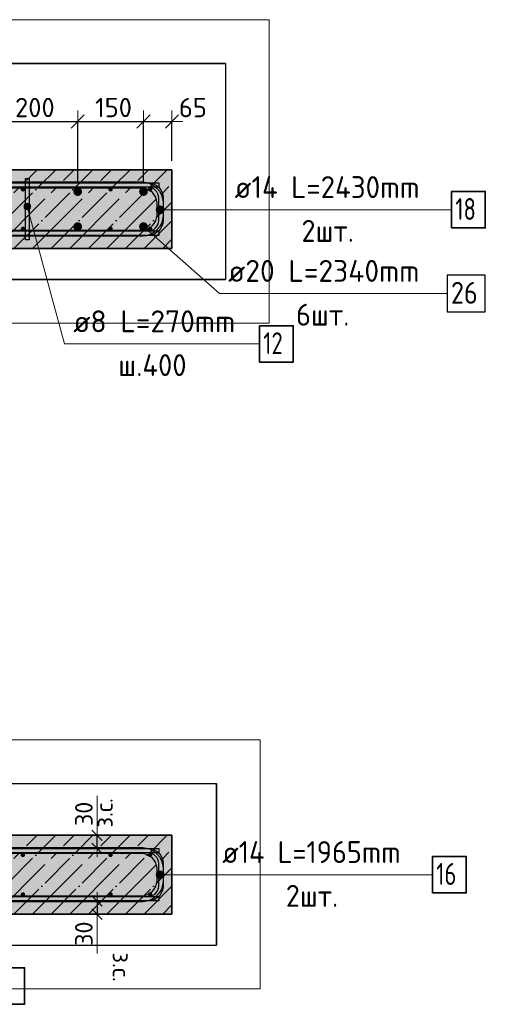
# Model space of a CAD drawing. Header units: millimetres. Extents: x -2995 to 60896, y -2809 to 57831.
# Tile 54 of 169: x 23440 to 24502, y 47292 to 49541. Entities that reach past the tile are written whole.
import ezdxf

# ---------------------------------------------------------------- set-up
doc = ezdxf.new("R2010")
doc.units = ezdxf.units.MM
doc.header["$PDMODE"] = 65
doc.linetypes.add('______11', pattern=[100, 80, -10, 0, -10])
doc.linetypes.add('______5', pattern=[220, 160, -20, 20, -20])
for name, color, linetype, lineweight in [('Standard', 7, 'Continuous', 25), ('Арм.стержн. Арматура края', 96, 'Continuous', 35), ('Арм.стержн. вертикальными 1', 22, 'Continuous', 35), ('Арм.стержн.горизонт. 1', 180, 'Continuous', 35), ('Арм.стержн.горизонт. 2', 202, 'Continuous', 35), ('Размерная линия_ общее', 7, 'Continuous', 13), ('Размерная линия_ общее_1', 7, 'Continuous', 13)]:
    doc.layers.add(name, color=color, linetype=linetype, lineweight=lineweight)
doc.layers.add('Арм.стержн. вертикальными 2', color=7, linetype='Continuous', lineweight=35, true_color=0x006e00)
doc.layers.add('Арм.стержн.Стяжки', color=7, linetype='Continuous', lineweight=35, true_color=0x501e0f)
doc.styles.add('ISOCPEUR', font='ISOCPEUR')
doc.dimstyles.new('DIMSTYLE_3', dxfattribs={"dimtxt": 44, "dimasz": 50, "dimexe": 0, "dimexo": 0, "dimgap": 22, "dimtad": 2, "dimdec": 0, "dimrnd": 5, "dimzin": 12, "dimdsep": 46, "dimtxsty": 'ISOCPEUR', "dimblk1": 'ALL_ML_STRICH', "dimblk2": 'ALL_ML_STRICH', "dimsah": 1, "dimcen": 0, "dimclrd": 7, "dimclre": 256, "dimclrt": 7, "dimadec": 0, "dimazin": 0, "dimtfac": 1, "dimtdec": 0, "dimtix": 1, "dimtmove": 2, "dimatfit": 3, "dimfxl": 0, "dimtvp": 1.2, "dimtzin": 0, "dimlwd": 0, "dimlwe": -3, "dimarcsym": 0})
doc.dimstyles.new('DIMSTYLE_5', dxfattribs={"dimtxt": 44, "dimasz": 50, "dimexe": 0, "dimexo": 0, "dimgap": 22, "dimtad": 2, "dimdec": 0, "dimrnd": 5, "dimzin": 12, "dimdsep": 46, "dimtxsty": 'ISOCPEUR', "dimblk1": 'ALL_ML_STRICH', "dimblk2": 'ALL_ML_STRICH', "dimsah": 1, "dimcen": 0, "dimclrd": 7, "dimclre": 256, "dimclrt": 7, "dimadec": 0, "dimazin": 0, "dimtfac": 1, "dimtdec": 0, "dimtix": 1, "dimtmove": 2, "dimatfit": 3, "dimfxl": 0, "dimtzin": 0, "dimlwd": 0, "dimlwe": -3, "dimarcsym": 0})
doc.dimstyles.new('DIMSTYLE_8', dxfattribs={"dimtxt": 40, "dimasz": 40, "dimexe": 0, "dimexo": 0.001, "dimgap": 20, "dimtad": 2, "dimdec": 0, "dimrnd": 5, "dimzin": 12, "dimdsep": 46, "dimtxsty": 'ISOCPEUR', "dimblk1": 'ALL_ML_STRICH', "dimblk2": 'ALL_ML_STRICH', "dimsah": 1, "dimcen": 0, "dimse1": 1, "dimse2": 1, "dimclrd": 7, "dimclre": 256, "dimclrt": 7, "dimadec": 0, "dimazin": 0, "dimtfac": 1, "dimtdec": 0, "dimtix": 1, "dimtmove": 2, "dimatfit": 3, "dimfxl": 0, "dimtvp": 1.2, "dimtzin": 0, "dimlwd": 0, "dimlwe": -3, "dimarcsym": 0})

# ---------------------------------------------------------------- blocks, each defined once
blk = doc.blocks.new('ALL_ML_STRICH')
at = {"color": 0, "linetype": 'ByBlock', "lineweight": -2}
for p, q in [((0, -0.5), (0, 0.5)), ((-1, 0), (0.5, 0)), ((-0.3, -0.3), (0.3, 0.3))]:
    blk.add_line(p, q, dxfattribs=at)
blk = doc.blocks.new('*D302')
at = {"layer": 'DEFPOINTS', "color": 7, "linetype": 'Continuous', "lineweight": 13, "transparency": 33554687}
for p in [(23607.8, 47678.3), (23607.8, 47648.3), (23616.5, 47648.3)]:
    blk.add_point(p, dxfattribs=at)
at = {"layer": 'Размерная линия_ общее_1', "color": 7, "linetype": 'Continuous', "lineweight": -2, "transparency": 33554687}
blk.add_line((23616.5, 47648.3), (23616.5, 47678.3), dxfattribs=at)
at = {"layer": 'Размерная линия_ общее_1', "color": 7, "linetype": 'Continuous', "lineweight": 13, "transparency": 33554687, "xscale": 40, "yscale": 40, "zscale": 40}
for p, rotation in [((23616.5, 47678.3), 90), ((23616.5, 47648.3), 270)]:
    blk.add_blockref('ALL_ML_STRICH', p, dxfattribs=dict(at, rotation=rotation))
at = {"layer": 'Размерная линия_ общее_1', "color": 7, "linetype": 'Continuous', "lineweight": 13, "transparency": 33554687, "insert": (23612.3, 47695.9), "char_height": 40, "width": 2, "attachment_point": 1, "rotation": 90, "line_spacing_factor": 0.60241, "style": 'ISOCPEUR'}
blk.add_mtext('з.с.', dxfattribs=at)
at = {"layer": 'Размерная линия_ общее_1', "color": 7, "linetype": 'Continuous', "lineweight": 13, "transparency": 33554687, "insert": (23586.5, 47727.1), "char_height": 40, "width": 80, "attachment_point": 5, "rotation": 90, "style": 'ISOCPEUR'}
blk.add_mtext('\\A1;{30}', dxfattribs=at)
blk = doc.blocks.new('*D303')
at = {"layer": 'DEFPOINTS', "color": 7, "linetype": 'Continuous', "lineweight": 13, "transparency": 33554687}
for p in [(23607.8, 47528.3), (23616.5, 47528.3), (23607.8, 47498.3)]:
    blk.add_point(p, dxfattribs=at)
at = {"layer": 'Размерная линия_ общее_1', "color": 7, "linetype": 'Continuous', "lineweight": -2, "transparency": 33554687}
blk.add_line((23616.5, 47528.3), (23616.5, 47498.3), dxfattribs=at)
at = {"layer": 'Размерная линия_ общее_1', "color": 7, "linetype": 'Continuous', "lineweight": 13, "transparency": 33554687, "xscale": 40, "yscale": 40, "zscale": 40}
for p, rotation in [((23616.5, 47528.3), 90), ((23616.5, 47498.3), 270)]:
    blk.add_blockref('ALL_ML_STRICH', p, dxfattribs=dict(at, rotation=rotation))
at = {"layer": 'Размерная линия_ общее_1', "color": 7, "linetype": 'Continuous', "lineweight": 13, "transparency": 33554687, "insert": (23586.5, 47453.5), "char_height": 40, "width": 80, "attachment_point": 5, "rotation": 90, "style": 'ISOCPEUR'}
blk.add_mtext('\\A1;{30}', dxfattribs=at)
at = {"layer": 'Размерная линия_ общее_1', "color": 7, "linetype": 'Continuous', "lineweight": 13, "transparency": 33554687, "insert": (23692.3, 47410.7), "char_height": 40, "width": 2, "attachment_point": 1, "rotation": 270, "line_spacing_factor": 0.60241, "style": 'ISOCPEUR'}
blk.add_mtext('з.с.', dxfattribs=at)
blk = doc.blocks.new('*D474')
at = {"layer": 'DEFPOINTS', "color": 7, "linetype": 'Continuous', "lineweight": 13, "transparency": 33554687}
for p in [(23372.5, 49308.2), (23372.5, 49148.3), (23572.5, 49148.3)]:
    blk.add_point(p, dxfattribs=at)
at = {"layer": 'Размерная линия_ общее', "color": 253, "linetype": 'Continuous', "lineweight": -2, "true_color": 0xa0a0a0, "transparency": 33554687}
for p, q in [((23372.5, 49168.3), (23372.5, 49308.2)), ((23572.5, 49168.3), (23572.5, 49308.2))]:
    blk.add_line(p, q, dxfattribs=at)
at = {"layer": 'Размерная линия_ общее', "color": 7, "linetype": 'Continuous', "lineweight": -2, "transparency": 33554687}
blk.add_line((23372.5, 49308.2), (23572.5, 49308.2), dxfattribs=at)
at = {"layer": 'Размерная линия_ общее', "color": 7, "linetype": 'Continuous', "lineweight": 13, "transparency": 33554687, "xscale": 50, "yscale": 50, "zscale": 50, "rotation": 180}
blk.add_blockref('ALL_ML_STRICH', (23372.5, 49308.2), dxfattribs=at)
at = {"layer": 'Размерная линия_ общее', "color": 7, "linetype": 'Continuous', "lineweight": 13, "transparency": 33554687, "xscale": 50, "yscale": 50, "zscale": 50}
blk.add_blockref('ALL_ML_STRICH', (23572.5, 49308.2), dxfattribs=at)
at = {"layer": 'Размерная линия_ общее', "color": 7, "linetype": 'Continuous', "lineweight": 13, "transparency": 33554687, "insert": (23474.7, 49340.2), "char_height": 44, "width": 132, "attachment_point": 5, "style": 'ISOCPEUR'}
blk.add_mtext('\\A1;{200}', dxfattribs=at)
blk = doc.blocks.new('*D475')
at = {"layer": 'DEFPOINTS', "color": 7, "linetype": 'Continuous', "lineweight": 13, "transparency": 33554687}
for p in [(23572.5, 49308.2), (23572.5, 49148.3), (23722.5, 49148.3)]:
    blk.add_point(p, dxfattribs=at)
at = {"layer": 'Размерная линия_ общее', "color": 253, "linetype": 'Continuous', "lineweight": -2, "true_color": 0xa0a0a0, "transparency": 33554687}
for p, q in [((23572.5, 49168.3), (23572.5, 49308.2)), ((23722.5, 49168.3), (23722.5, 49308.2))]:
    blk.add_line(p, q, dxfattribs=at)
at = {"layer": 'Размерная линия_ общее', "color": 7, "linetype": 'Continuous', "lineweight": -2, "transparency": 33554687}
blk.add_line((23572.5, 49308.2), (23722.5, 49308.2), dxfattribs=at)
at = {"layer": 'Размерная линия_ общее', "color": 7, "linetype": 'Continuous', "lineweight": 13, "transparency": 33554687, "xscale": 50, "yscale": 50, "zscale": 50, "rotation": 180}
blk.add_blockref('ALL_ML_STRICH', (23572.5, 49308.2), dxfattribs=at)
at = {"layer": 'Размерная линия_ общее', "color": 7, "linetype": 'Continuous', "lineweight": 13, "transparency": 33554687, "xscale": 50, "yscale": 50, "zscale": 50}
blk.add_blockref('ALL_ML_STRICH', (23722.5, 49308.2), dxfattribs=at)
at = {"layer": 'Размерная линия_ общее', "color": 7, "linetype": 'Continuous', "lineweight": 13, "transparency": 33554687, "insert": (23654.1, 49340.2), "char_height": 44, "width": 132, "attachment_point": 5, "style": 'ISOCPEUR'}
blk.add_mtext('\\A1;{150}', dxfattribs=at)
blk = doc.blocks.new('*D476')
at = {"layer": 'DEFPOINTS', "color": 7, "linetype": 'Continuous', "lineweight": 13, "transparency": 33554687}
for p in [(23722.5, 49308.2), (23787.5, 49198.3), (23722.5, 49148.3)]:
    blk.add_point(p, dxfattribs=at)
at = {"layer": 'Размерная линия_ общее', "color": 253, "linetype": 'Continuous', "lineweight": -2, "true_color": 0xa0a0a0, "transparency": 33554687}
for p, q in [((23722.5, 49168.3), (23722.5, 49308.2)), ((23787.5, 49218.3), (23787.5, 49308.2))]:
    blk.add_line(p, q, dxfattribs=at)
at = {"layer": 'Размерная линия_ общее', "color": 7, "linetype": 'Continuous', "lineweight": -2, "transparency": 33554687}
blk.add_line((23722.5, 49308.2), (23787.5, 49308.2), dxfattribs=at)
at = {"layer": 'Размерная линия_ общее', "color": 7, "linetype": 'Continuous', "lineweight": 13, "transparency": 33554687, "xscale": 50, "yscale": 50, "zscale": 50, "rotation": 180}
blk.add_blockref('ALL_ML_STRICH', (23722.5, 49308.2), dxfattribs=at)
at = {"layer": 'Размерная линия_ общее', "color": 7, "linetype": 'Continuous', "lineweight": 13, "transparency": 33554687, "xscale": 50, "yscale": 50, "zscale": 50}
blk.add_blockref('ALL_ML_STRICH', (23787.5, 49308.2), dxfattribs=at)
at = {"layer": 'Размерная линия_ общее', "color": 7, "linetype": 'Continuous', "lineweight": 13, "transparency": 33554687, "insert": (23835.2, 49340), "char_height": 44, "width": 88, "attachment_point": 5, "style": 'ISOCPEUR'}
blk.add_mtext('\\A1;{65}', dxfattribs=at)

msp = doc.modelspace()

# ---------------------------------------------------------------- hatches: boundary and pattern name
at = {"layer": 'Арм.стержн. вертикальными 1', "linetype": 'Continuous', "lineweight": 50, "transparency": 33554687}
for points in [[(23452.5, 49153.3), (23452.1, 49155.2), (23451, 49156.8), (23449.4, 49157.9), (23447.5, 49158.3), (23445.5, 49157.9), (23443.9, 49156.8), (23442.8, 49155.2), (23442.5, 49153.3), (23442.8, 49151.4), (23443.9, 49149.7), (23445.5, 49148.7), (23447.5, 49148.3), (23449.4, 49148.7), (23451, 49149.7), (23452.1, 49151.4)], [(23652.5, 49153.3), (23652.1, 49155.2), (23651, 49156.8), (23649.4, 49157.9), (23647.5, 49158.3), (23645.5, 49157.9), (23643.9, 49156.8), (23642.8, 49155.2), (23642.5, 49153.3), (23642.8, 49151.4), (23643.9, 49149.7), (23645.5, 49148.7), (23647.5, 49148.3), (23649.4, 49148.7), (23651, 49149.7), (23652.1, 49151.4)], [(23742.5, 49153.3), (23742.1, 49155.2), (23741, 49156.8), (23739.4, 49157.9), (23737.5, 49158.3), (23735.5, 49157.9), (23733.9, 49156.8), (23732.8, 49155.2), (23732.5, 49153.3), (23732.8, 49151.4), (23733.9, 49149.7), (23735.5, 49148.7), (23737.5, 49148.3), (23739.4, 49148.7), (23741, 49149.7), (23742.1, 49151.4)], [(23452.5, 49063.3), (23452.1, 49065.2), (23451, 49066.8), (23449.4, 49067.9), (23447.5, 49068.3), (23445.5, 49067.9), (23443.9, 49066.8), (23442.8, 49065.2), (23442.5, 49063.3), (23442.8, 49061.4), (23443.9, 49059.7), (23445.5, 49058.7), (23447.5, 49058.3), (23449.4, 49058.7), (23451, 49059.7), (23452.1, 49061.4)], [(23652.5, 49063.3), (23652.1, 49065.2), (23651, 49066.8), (23649.4, 49067.9), (23647.5, 49068.3), (23645.5, 49067.9), (23643.9, 49066.8), (23642.8, 49065.2), (23642.5, 49063.3), (23642.8, 49061.4), (23643.9, 49059.7), (23645.5, 49058.7), (23647.5, 49058.3), (23649.4, 49058.7), (23651, 49059.7), (23652.1, 49061.4)], [(23742.5, 49063.3), (23742.1, 49065.2), (23741, 49066.8), (23739.4, 49067.9), (23737.5, 49068.3), (23735.5, 49067.9), (23733.9, 49066.8), (23732.8, 49065.2), (23732.5, 49063.3), (23732.8, 49061.4), (23733.9, 49059.7), (23735.5, 49058.7), (23737.5, 49058.3), (23739.4, 49058.7), (23741, 49059.7), (23742.1, 49061.4)], [(23452.5, 47633.3), (23452.1, 47635.2), (23451, 47636.8), (23449.4, 47637.9), (23447.5, 47638.3), (23445.5, 47637.9), (23443.9, 47636.8), (23442.8, 47635.2), (23442.5, 47633.3), (23442.8, 47631.4), (23443.9, 47629.7), (23445.5, 47628.7), (23447.5, 47628.3), (23449.4, 47628.7), (23451, 47629.7), (23452.1, 47631.4)], [(23652.5, 47633.3), (23652.1, 47635.2), (23651, 47636.8), (23649.4, 47637.9), (23647.5, 47638.3), (23645.5, 47637.9), (23643.9, 47636.8), (23642.8, 47635.2), (23642.5, 47633.3), (23642.8, 47631.4), (23643.9, 47629.7), (23645.5, 47628.7), (23647.5, 47628.3), (23649.4, 47628.7), (23651, 47629.7), (23652.1, 47631.4)], [(23742.5, 47633.3), (23742.1, 47635.2), (23741, 47636.8), (23739.4, 47637.9), (23737.5, 47638.3), (23735.5, 47637.9), (23733.9, 47636.8), (23732.8, 47635.2), (23732.5, 47633.3), (23732.8, 47631.4), (23733.9, 47629.7), (23735.5, 47628.7), (23737.5, 47628.3), (23739.4, 47628.7), (23741, 47629.7), (23742.1, 47631.4)], [(23452.5, 47543.3), (23452.1, 47545.2), (23451, 47546.8), (23449.4, 47547.9), (23447.5, 47548.3), (23445.5, 47547.9), (23443.9, 47546.8), (23442.8, 47545.2), (23442.5, 47543.3), (23442.8, 47541.4), (23443.9, 47539.7), (23445.5, 47538.7), (23447.5, 47538.3), (23449.4, 47538.7), (23451, 47539.7), (23452.1, 47541.4)], [(23652.5, 47543.3), (23652.1, 47545.2), (23651, 47546.8), (23649.4, 47547.9), (23647.5, 47548.3), (23645.5, 47547.9), (23643.9, 47546.8), (23642.8, 47545.2), (23642.5, 47543.3), (23642.8, 47541.4), (23643.9, 47539.7), (23645.5, 47538.7), (23647.5, 47538.3), (23649.4, 47538.7), (23651, 47539.7), (23652.1, 47541.4)], [(23742.5, 47543.3), (23742.1, 47545.2), (23741, 47546.8), (23739.4, 47547.9), (23737.5, 47548.3), (23735.5, 47547.9), (23733.9, 47546.8), (23732.8, 47545.2), (23732.5, 47543.3), (23732.8, 47541.4), (23733.9, 47539.7), (23735.5, 47538.7), (23737.5, 47538.3), (23739.4, 47538.7), (23741, 47539.7), (23742.1, 47541.4)]]:
    msp.add_hatch(color=4, dxfattribs=at).paths.add_polyline_path(points)
at = {"layer": 'Арм.стержн. вертикальными 2', "linetype": 'Continuous', "lineweight": 50, "transparency": 33554687}
for points in [[(23582.5, 49148.3), (23581.7, 49152.1), (23579.5, 49155.4), (23576.3, 49157.5), (23572.5, 49158.3), (23568.6, 49157.5), (23565.4, 49155.4), (23563.2, 49152.1), (23562.5, 49148.3), (23563.2, 49144.5), (23565.4, 49141.2), (23568.6, 49139), (23572.5, 49138.3), (23576.3, 49139), (23579.5, 49141.2), (23581.7, 49144.5)], [(23732.5, 49148.3), (23731.7, 49152.1), (23729.5, 49155.4), (23726.3, 49157.5), (23722.5, 49158.3), (23718.6, 49157.5), (23715.4, 49155.4), (23713.2, 49152.1), (23712.5, 49148.3), (23713.2, 49144.5), (23715.4, 49141.2), (23718.6, 49139), (23722.5, 49138.3), (23726.3, 49139), (23729.5, 49141.2), (23731.7, 49144.5)], [(23582.5, 49068.3), (23581.7, 49072.1), (23579.5, 49075.4), (23576.3, 49077.5), (23572.5, 49078.3), (23568.6, 49077.5), (23565.4, 49075.4), (23563.2, 49072.1), (23562.5, 49068.3), (23563.2, 49064.5), (23565.4, 49061.2), (23568.6, 49059), (23572.5, 49058.3), (23576.3, 49059), (23579.5, 49061.2), (23581.7, 49064.5)], [(23732.5, 49068.3), (23731.7, 49072.1), (23729.5, 49075.4), (23726.3, 49077.5), (23722.5, 49078.3), (23718.6, 49077.5), (23715.4, 49075.4), (23713.2, 49072.1), (23712.5, 49068.3), (23713.2, 49064.5), (23715.4, 49061.2), (23718.6, 49059), (23722.5, 49058.3), (23726.3, 49059), (23729.5, 49061.2), (23731.7, 49064.5)]]:
    msp.add_hatch(color=7, dxfattribs=at).paths.add_polyline_path(points)
at = {"layer": 'Арм.стержн.горизонт. 2', "linetype": 'Continuous', "lineweight": 13, "transparency": 33554687}
for points in [[(23752.7, 49102.3), (23752.7, 49111.3), (23751.5, 49106.8)], [(23752.7, 49102.3), (23752.7, 49111.3), (23751.5, 49106.8)], [(23756, 49099.1), (23756, 49114.6), (23752.7, 49111.3)], [(23756, 49099.1), (23756, 49114.6), (23752.7, 49111.3)], [(23756, 49099.1), (23752.7, 49111.3), (23752.7, 49102.3)], [(23756, 49099.1), (23752.7, 49111.3), (23752.7, 49102.3)], [(23760.5, 49097.8), (23760.5, 49115.8), (23756, 49114.6)], [(23760.5, 49097.8), (23760.5, 49115.8), (23756, 49114.6)], [(23760.5, 49097.8), (23756, 49114.6), (23756, 49099.1)], [(23760.5, 49097.8), (23756, 49114.6), (23756, 49099.1)], [(23765, 49099.1), (23765, 49114.6), (23760.5, 49115.8)], [(23765, 49099.1), (23760.5, 49115.8), (23760.5, 49097.8)], [(23765, 49099.1), (23765, 49114.6), (23760.5, 49115.8)], [(23765, 49099.1), (23760.5, 49115.8), (23760.5, 49097.8)], [(23768.2, 49102.3), (23768.2, 49111.3), (23765, 49114.6)], [(23768.2, 49102.3), (23765, 49114.6), (23765, 49099.1)], [(23768.2, 49102.3), (23768.2, 49111.3), (23765, 49114.6)], [(23768.2, 49102.3), (23765, 49114.6), (23765, 49099.1)], [(23768.2, 49111.3), (23768.2, 49102.3), (23769.5, 49106.8)], [(23768.2, 49111.3), (23768.2, 49102.3), (23769.5, 49106.8)], [(23752.7, 47583.8), (23752.7, 47592.8), (23751.5, 47588.3)], [(23752.7, 47583.8), (23752.7, 47592.8), (23751.5, 47588.3)], [(23756, 47580.5), (23756, 47596), (23752.7, 47592.8)], [(23756, 47580.5), (23756, 47596), (23752.7, 47592.8)], [(23756, 47580.5), (23752.7, 47592.8), (23752.7, 47583.8)], [(23756, 47580.5), (23752.7, 47592.8), (23752.7, 47583.8)], [(23760.5, 47579.3), (23760.5, 47597.3), (23756, 47596)], [(23760.5, 47579.3), (23760.5, 47597.3), (23756, 47596)], [(23760.5, 47579.3), (23756, 47596), (23756, 47580.5)], [(23760.5, 47579.3), (23756, 47596), (23756, 47580.5)], [(23765, 47580.5), (23765, 47596), (23760.5, 47597.3)], [(23765, 47580.5), (23760.5, 47597.3), (23760.5, 47579.3)], [(23765, 47580.5), (23765, 47596), (23760.5, 47597.3)], [(23765, 47580.5), (23760.5, 47597.3), (23760.5, 47579.3)], [(23768.2, 47583.8), (23768.2, 47592.8), (23765, 47596)], [(23768.2, 47583.8), (23765, 47596), (23765, 47580.5)], [(23768.2, 47583.8), (23768.2, 47592.8), (23765, 47596)], [(23768.2, 47583.8), (23765, 47596), (23765, 47580.5)], [(23768.2, 47592.8), (23768.2, 47583.8), (23769.5, 47588.3)], [(23768.2, 47592.8), (23768.2, 47583.8), (23769.5, 47588.3)]]:
    msp.add_hatch(color=7, dxfattribs=at).paths.add_polyline_path(points)
at = {"layer": 'Арм.стержн.Стяжки', "linetype": 'Continuous', "lineweight": 13, "transparency": 33554687}
for points in [[(23450.2, 49112.1), (23464.7, 49116), (23462.7, 49119.3)], [(23450.2, 49112.1), (23462.7, 49119.3), (23450.3, 49116)], [(23452.2, 49108.7), (23464.7, 49116), (23450.2, 49112.1)], [(23450.3, 49116), (23462.7, 49119.3), (23459.4, 49121.2)], [(23450.3, 49116), (23459.4, 49121.2), (23452.2, 49119.3)], [(23452.2, 49119.3), (23459.4, 49121.2), (23455.5, 49121.3)], [(23452.2, 49108.7), (23464.7, 49112.1), (23464.7, 49116)], [(23455.5, 49106.8), (23464.7, 49112.1), (23452.2, 49108.7)], [(23455.5, 49106.8), (23462.8, 49108.8), (23464.7, 49112.1)], [(23462.8, 49108.8), (23455.5, 49106.8), (23459.4, 49106.8)]]:
    msp.add_hatch(color=7, dxfattribs=at).paths.add_polyline_path(points)
at = {"layer": 'Размерная линия_ общее', "linetype": 'Continuous', "lineweight": -3, "true_color": 0xc7c7c7, "transparency": 33554687}
for points in [[(23787.5, 49018.3), (23787.5, 49198.3), (22589.4, 49198.3), (22589.4, 49018.3)], [(23787.5, 47498.3), (23787.5, 47678.3), (22578.8, 47678.3), (22578.8, 47498.3)]]:
    msp.add_hatch(color=9, dxfattribs=at).paths.add_polyline_path(points)

# ---------------------------------------------------------------- linework, layer by layer
at = {"color": 52, "linetype": 'Continuous', "lineweight": -3, "transparency": 33554687}
for p, q in [((22589.4, 49440.8), (23909.4, 49440.8)), ((23909.4, 49440.8), (22589.4, 49440.8)), ((23909.4, 49440.8), (23909.4, 48947.5)), ((23909.4, 49440.8), (23909.4, 48947.5)), ((22589.4, 48947.5), (23909.4, 48947.5)), ((23909.4, 48947.5), (22589.4, 48947.5)), ((22578.8, 47796.6), (23888.8, 47796.6)), ((22578.8, 47796.6), (23888.8, 47796.6)), ((23888.8, 47796.6), (23888.8, 47427.5)), ((23888.8, 47427.5), (23888.8, 47796.6)), ((22578.8, 47427.5), (23888.8, 47427.5)), ((22578.8, 47427.5), (23888.8, 47427.5))]:
    msp.add_line(p, q, dxfattribs=at)
at = {"layer": 'Standard', "color": 7, "linetype": 'Continuous', "lineweight": 13, "transparency": 33554687}
for p, q in [((23616.5, 47678.3), (23616.5, 47768.3)), ((23616.5, 47498.3), (23616.5, 47408.3))]:
    msp.add_line(p, q, dxfattribs=at)
for points in [[(22489.4, 48847.5), (24009.4, 48847.5), (24009.4, 49540.8), (22489.4, 49540.8), (22489.4, 48847.5)], [(22478.8, 47327.5), (23988.8, 47327.5), (23988.8, 47896.6), (22478.8, 47896.6), (22478.8, 47327.5)]]:
    msp.add_lwpolyline(points, dxfattribs=at)
at = {"layer": 'Арм.стержн. Арматура края', "color": 4, "linetype": 'Continuous', "lineweight": 25, "transparency": 33554687}
for points in [[(23267.5, 49168.3), (23734.1, 49168.3), (23740.2, 49167.4), (23746.6, 49165.3), (23752.4, 49162.1), (23757.2, 49158), (23761.2, 49153.2), (23764.5, 49147.4), (23766.6, 49141), (23767.5, 49134.9), (23767.5, 49081.6), (23766.6, 49075.5), (23764.5, 49069.2), (23761.2, 49063.3), (23757.2, 49058.5), (23752.4, 49054.5), (23746.6, 49051.2), (23740.2, 49049.1), (23734.1, 49048.3), (23267.5, 49048.3)], [(23267.5, 49058.3), (23733.4, 49058.3), (23737.9, 49058.9), (23742.5, 49060.4), (23746.7, 49062.8), (23750.1, 49065.6), (23753, 49069), (23755.3, 49073.2), (23756.8, 49077.8), (23757.5, 49082.3), (23757.5, 49134.2), (23756.8, 49138.8), (23755.3, 49143.3), (23753, 49147.5), (23750.1, 49150.9), (23746.7, 49153.8), (23742.5, 49156.1), (23737.9, 49157.7), (23733.4, 49158.3), (23267.5, 49158.3)], [(23267.5, 47648.3), (23734.1, 47648.3), (23740.2, 47647.4), (23746.6, 47645.3), (23752.4, 47642.1), (23757.2, 47638), (23761.2, 47633.2), (23764.5, 47627.4), (23766.6, 47621), (23767.5, 47614.9), (23767.5, 47561.6), (23766.6, 47555.5), (23764.5, 47549.2), (23761.2, 47543.3), (23757.2, 47538.5), (23752.4, 47534.5), (23746.6, 47531.2), (23740.2, 47529.1), (23734.1, 47528.3), (23267.5, 47528.3)], [(23267.5, 47538.3), (23733.4, 47538.3), (23737.9, 47538.9), (23742.5, 47540.4), (23746.7, 47542.8), (23750.1, 47545.6), (23753, 47549), (23755.3, 47553.2), (23756.8, 47557.8), (23757.5, 47562.3), (23757.5, 47614.2), (23756.8, 47618.8), (23755.3, 47623.3), (23753, 47627.5), (23750.1, 47630.9), (23746.7, 47633.8), (23742.5, 47636.1), (23737.9, 47637.7), (23733.4, 47638.3), (23267.5, 47638.3)]]:
    msp.add_lwpolyline(points, dxfattribs=at)
at = {"layer": 'Арм.стержн. вертикальными 1', "color": 7, "linetype": 'Continuous', "lineweight": 35, "transparency": 33554687}
msp.add_lwpolyline([(23399.4, 47292.3), (23451.1, 47292.3), (23451.1, 47375.6), (23399.4, 47375.6), (23399.4, 47292.3)], dxfattribs=at)
at = {"layer": 'Арм.стержн. вертикальными 2', "color": 7, "linetype": 'Continuous', "lineweight": 13, "transparency": 33554687}
for q in [(23722.5, 49068.3), (24415.7, 48915.4)]:
    msp.add_line((23895.7, 48915.4), q, dxfattribs=at)
at = {"layer": 'Арм.стержн. вертикальными 2', "color": 7, "linetype": 'Continuous', "lineweight": 25, "transparency": 33554687}
msp.add_lwpolyline([(24415.7, 48873.8), (24502.3, 48873.8), (24502.3, 48957.1), (24415.7, 48957.1), (24415.7, 48873.8)], dxfattribs=at)
at = {"layer": 'Арм.стержн.горизонт. 1', "color": 52, "linetype": 'Continuous', "lineweight": 25, "transparency": 33554687}
for p, q in [((23787.5, 49198.3), (23787.5, 49198.3)), ((23787.5, 49018.3), (23787.5, 49018.3)), ((23787.5, 47678.3), (23787.5, 47678.3)), ((23787.5, 47498.3), (23787.5, 47498.3))]:
    msp.add_line(p, q, dxfattribs=at)
at = {"layer": 'Арм.стержн.горизонт. 1', "color": 4, "linetype": 'Continuous', "lineweight": 25, "transparency": 33554687}
for points in [[(22584.4, 49168.3), (23757.5, 49168.3), (23757.5, 49158.3), (22584.4, 49158.3), (22584.4, 49168.3)], [(22584.4, 49058.3), (23757.5, 49058.3), (23757.5, 49048.3), (22584.4, 49048.3), (22584.4, 49058.3)], [(22573.8, 47648.3), (23757.5, 47648.3), (23757.5, 47638.3), (22573.8, 47638.3), (22573.8, 47648.3)], [(22573.8, 47538.3), (23757.5, 47538.3), (23757.5, 47528.3), (22573.8, 47528.3), (22573.8, 47538.3)]]:
    msp.add_lwpolyline(points, dxfattribs=at)
at = {"layer": 'Арм.стержн.горизонт. 2', "color": 7, "linetype": 'Continuous', "lineweight": 13, "transparency": 33554687}
for p, q in [((23760.5, 49115.8), (23760.5, 49115.8)), ((23760.5, 49115.8), (23760.5, 49115.8)), ((23751.5, 49106.8), (23751.5, 49106.8)), ((23751.5, 49106.8), (23751.5, 49106.8)), ((23910.5, 49106.8), (23760.5, 49106.8)), ((23910.5, 49106.8), (23760.5, 49106.8)), ((23760.5, 49097.8), (23760.5, 49097.8)), ((23760.5, 49097.8), (23760.5, 49097.8)), ((23769.5, 49106.8), (23769.5, 49106.8)), ((23769.5, 49106.8), (23769.5, 49106.8)), ((23910.5, 49106.8), (24425.5, 49106.8)), ((23751.5, 47588.3), (23751.5, 47588.3)), ((23751.5, 47588.3), (23751.5, 47588.3)), ((23760.5, 47597.3), (23760.5, 47597.3)), ((23760.5, 47597.3), (23760.5, 47597.3)), ((23882.2, 47588.3), (23760.5, 47588.3)), ((23882.2, 47588.3), (23760.5, 47588.3)), ((23769.5, 47588.3), (23769.5, 47588.3)), ((23769.5, 47588.3), (23769.5, 47588.3)), ((23882.2, 47588.3), (24382.2, 47588.3)), ((23760.5, 47579.3), (23760.5, 47579.3)), ((23760.5, 47579.3), (23760.5, 47579.3))]:
    msp.add_line(p, q, dxfattribs=at)
at = {"layer": 'Арм.стержн.горизонт. 2', "color": 7, "linetype": 'Continuous', "lineweight": 25, "transparency": 33554687}
for points in [[(22587.5, 49170.3), (23720.8, 49170.3), (23729.3, 49169.1), (23738.2, 49166.2), (23746.4, 49161.6), (23753.1, 49155.9), (23758.8, 49149.2), (23763.3, 49141), (23766.3, 49132.1), (23767.5, 49123.6), (23767.5, 49093), (23766.3, 49084.4), (23763.3, 49075.5), (23758.8, 49067.4), (23753.1, 49060.6), (23746.4, 49055), (23738.2, 49050.4), (23729.3, 49047.5), (23720.8, 49046.3), (22587.5, 49046.3)], [(22587.5, 49170.3), (23720.8, 49170.3), (23729.3, 49169.1), (23738.2, 49166.2), (23746.4, 49161.6), (23753.1, 49155.9), (23758.8, 49149.2), (23763.3, 49141), (23766.3, 49132.1), (23767.5, 49123.6), (23767.5, 49093), (23766.3, 49084.4), (23763.3, 49075.5), (23758.8, 49067.4), (23753.1, 49060.6), (23746.4, 49055), (23738.2, 49050.4), (23729.3, 49047.5), (23720.8, 49046.3), (22587.5, 49046.3)], [(22587.5, 49060.3), (23719.8, 49060.3), (23726.1, 49061.2), (23732.5, 49063.3), (23738.4, 49066.6), (23743.2, 49070.6), (23747.2, 49075.3), (23750.5, 49081.2), (23752.6, 49087.6), (23753.5, 49093.9), (23753.5, 49122.6), (23752.6, 49129), (23750.5, 49135.4), (23747.2, 49141.2), (23743.2, 49146), (23738.4, 49150), (23732.5, 49153.3), (23726.1, 49155.4), (23719.8, 49156.3), (22587.5, 49156.3)], [(22587.5, 49060.3), (23719.8, 49060.3), (23726.1, 49061.2), (23732.5, 49063.3), (23738.4, 49066.6), (23743.2, 49070.6), (23747.2, 49075.3), (23750.5, 49081.2), (23752.6, 49087.6), (23753.5, 49093.9), (23753.5, 49122.6), (23752.6, 49129), (23750.5, 49135.4), (23747.2, 49141.2), (23743.2, 49146), (23738.4, 49150), (23732.5, 49153.3), (23726.1, 49155.4), (23719.8, 49156.3), (22587.5, 49156.3)], [(23051.5, 47650.3), (23720.8, 47650.3), (23729.3, 47649.1), (23738.2, 47646.2), (23746.4, 47641.6), (23753.1, 47635.9), (23758.8, 47629.2), (23763.3, 47621), (23766.3, 47612.1), (23767.5, 47603.6), (23767.5, 47573), (23766.3, 47564.4), (23763.3, 47555.5), (23758.8, 47547.4), (23753.1, 47540.6), (23746.4, 47535), (23738.2, 47530.4), (23729.3, 47527.5), (23720.8, 47526.3), (22587.5, 47526.3)], [(23051.5, 47650.3), (23720.8, 47650.3), (23729.3, 47649.1), (23738.2, 47646.2), (23746.4, 47641.6), (23753.1, 47635.9), (23758.8, 47629.2), (23763.3, 47621), (23766.3, 47612.1), (23767.5, 47603.6), (23767.5, 47573), (23766.3, 47564.4), (23763.3, 47555.5), (23758.8, 47547.4), (23753.1, 47540.6), (23746.4, 47535), (23738.2, 47530.4), (23729.3, 47527.5), (23720.8, 47526.3), (22587.5, 47526.3)], [(22587.5, 47540.3), (23719.8, 47540.3), (23726.1, 47541.2), (23732.5, 47543.3), (23738.4, 47546.6), (23743.2, 47550.6), (23747.2, 47555.3), (23750.5, 47561.2), (23752.6, 47567.6), (23753.5, 47573.9), (23753.5, 47602.6), (23752.6, 47609), (23750.5, 47615.4), (23747.2, 47621.2), (23743.2, 47626), (23738.4, 47630), (23732.5, 47633.3), (23726.1, 47635.4), (23719.8, 47636.3), (23051.5, 47636.3)], [(22587.5, 47540.3), (23719.8, 47540.3), (23726.1, 47541.2), (23732.5, 47543.3), (23738.4, 47546.6), (23743.2, 47550.6), (23747.2, 47555.3), (23750.5, 47561.2), (23752.6, 47567.6), (23753.5, 47573.9), (23753.5, 47602.6), (23752.6, 47609), (23750.5, 47615.4), (23747.2, 47621.2), (23743.2, 47626), (23738.4, 47630), (23732.5, 47633.3), (23726.1, 47635.4), (23719.8, 47636.3), (23051.5, 47636.3)]]:
    msp.add_lwpolyline(points, dxfattribs=at)
at = {"layer": 'Арм.стержн.горизонт. 2', "color": 7, "linetype": 'Continuous', "lineweight": 35, "transparency": 33554687}
for points in [[(24425.5, 49065.2), (24502.2, 49065.2), (24502.2, 49148.5), (24425.5, 49148.5), (24425.5, 49065.2)], [(24382.2, 47546.6), (24458.8, 47546.6), (24458.8, 47629.9), (24382.2, 47629.9), (24382.2, 47546.6)]]:
    msp.add_lwpolyline(points, dxfattribs=at)
at = {"layer": 'Арм.стержн.горизонт. 2', "color": 7, "linetype": 'Continuous', "lineweight": 13, "transparency": 33554687}
for centre in [(23760.5, 49106.8), (23760.5, 49106.8), (23760.5, 47588.3), (23760.5, 47588.3)]:
    msp.add_circle(centre, 9, dxfattribs=at)
at = {"layer": 'Арм.стержн.Стяжки', "color": 7, "linetype": 'Continuous', "lineweight": 13, "transparency": 33554687}
for p, q in [((23450.2, 49112.1), (23450.2, 49112.1)), ((23455.5, 49121.3), (23455.5, 49121.3)), ((23542.4, 48800.3), (23457.5, 49114)), ((23464.7, 49116), (23464.7, 49116)), ((23459.4, 49106.8), (23459.4, 49106.8)), ((23542.4, 48800.3), (23987.4, 48800.3))]:
    msp.add_line(p, q, dxfattribs=at)
at = {"layer": 'Арм.стержн.Стяжки', "color": 40, "linetype": 'Continuous', "lineweight": 25, "transparency": 33554687}
msp.add_lwpolyline([(23453.5, 49038.3), (23453.5, 49178.3), (23461.5, 49178.3), (23461.5, 49038.3), (23453.5, 49038.3)], dxfattribs=at)
at = {"layer": 'Арм.стержн.Стяжки', "color": 7, "linetype": 'Continuous', "lineweight": 35, "transparency": 33554687}
msp.add_lwpolyline([(23987.4, 48758.7), (24064.1, 48758.7), (24064.1, 48842), (23987.4, 48842), (23987.4, 48758.7)], dxfattribs=at)
at = {"layer": 'Арм.стержн.Стяжки', "color": 7, "linetype": 'Continuous', "lineweight": 13, "transparency": 33554687}
msp.add_circle((23457.5, 49114), 7.5, dxfattribs=at)
at = {"layer": 'Размерная линия_ общее', "color": 7, "linetype": 'Continuous', "lineweight": 35, "transparency": 33554687}
for p, q in [((23787.5, 49198.3), (22589.4, 49198.3)), ((23787.5, 49018.3), (23787.5, 49198.3)), ((22589.4, 49018.3), (23787.5, 49018.3)), ((23787.5, 47678.3), (22578.8, 47678.3)), ((23787.5, 47498.3), (23787.5, 47678.3)), ((22578.8, 47498.3), (23787.5, 47498.3))]:
    msp.add_line(p, q, dxfattribs=at)
at = {"layer": 'Размерная линия_ общее', "color": 253, "linetype": '______5', "lineweight": -3, "true_color": 0xababab, "transparency": 33554687}
for p, q in [((23299.8, 49018.3), (23479.8, 49198.3)), ((23384.6, 49018.3), (23564.6, 49198.3)), ((23469.5, 49018.3), (23649.5, 49198.3)), ((23554.3, 49018.3), (23734.3, 49198.3)), ((23639.2, 49018.3), (23787.5, 49166.6)), ((23724, 49018.3), (23787.5, 49081.7)), ((23299.8, 47498.3), (23479.8, 47678.3)), ((23384.6, 47498.3), (23564.6, 47678.3)), ((23469.5, 47498.3), (23649.5, 47678.3)), ((23554.3, 47498.3), (23734.3, 47678.3)), ((23639.2, 47498.3), (23787.5, 47646.6)), ((23724, 47498.3), (23787.5, 47561.7))]:
    msp.add_line(p, q, dxfattribs=at)
at = {"layer": 'Размерная линия_ общее', "color": 253, "linetype": '______11', "lineweight": -3, "true_color": 0xababab, "transparency": 33554687}
for p, q in [((23342.2, 49018.3), (23522.2, 49198.3)), ((23427.1, 49018.3), (23607.1, 49198.3)), ((23511.9, 49018.3), (23691.9, 49198.3)), ((23596.8, 49018.3), (23776.8, 49198.3)), ((23681.6, 49018.3), (23787.5, 49124.1)), ((23766.5, 49018.3), (23787.5, 49039.3)), ((23342.2, 47498.3), (23522.2, 47678.3)), ((23427.1, 47498.3), (23607.1, 47678.3)), ((23511.9, 47498.3), (23691.9, 47678.3)), ((23596.8, 47498.3), (23776.8, 47678.3)), ((23681.6, 47498.3), (23787.5, 47604.1)), ((23766.5, 47498.3), (23787.5, 47519.3))]:
    msp.add_line(p, q, dxfattribs=at)

# ---------------------------------------------------------------- texts
at = {"layer": 'Арм.стержн. вертикальными 2', "color": 7, "linetype": 'Continuous', "lineweight": 25, "transparency": 33554687, "char_height": 50, "attachment_point": 7, "style": 'ISOCPEUR'}
for s, insert, width in [('\\W0.98;ø20 L=2340mm ', (23915.7, 48942.1), 504.256), ('\\W0.87;26', (24424, 48892.1), 91.802), ('\\W0.94;6шт. ', (24070.7, 48842.1), 193.548)]:
    msp.add_mtext(s, dxfattribs=dict(at, insert=insert, width=width))
at = {"layer": 'Арм.стержн.горизонт. 2', "color": 7, "linetype": 'Continuous', "lineweight": 25, "transparency": 33554687, "char_height": 50, "attachment_point": 7, "style": 'ISOCPEUR'}
for s, insert, width in [('\\W0.96;ø14 L=2430mm ', (23930.5, 49133.5), 498.795), ('\\W0.75;18', (24433.9, 49083.5), 78.713), ('\\W0.94;2шт. ', (24083, 49033.5), 193.548), ('\\W0.94;ø14 L=1965mm ', (23902.2, 47614.9), 483.294), ('\\W0.75;16', (24390.5, 47564.9), 78.714), ('\\W0.94;2шт. ', (24047.2, 47514.9), 193.548)]:
    msp.add_mtext(s, dxfattribs=dict(at, insert=insert, width=width))
at = {"layer": 'Арм.стержн.Стяжки', "color": 7, "linetype": 'Continuous', "lineweight": 25, "transparency": 33554687, "char_height": 50, "attachment_point": 7, "style": 'ISOCPEUR'}
for s, insert, width in [('\\W0.98;ø8 L=270mm ', (23562.4, 48827), 429.211), ('\\W0.75;12', (23995.8, 48777), 78.713), ('\\W0.95;ш.400 ', (23664.9, 48727), 223.706)]:
    msp.add_mtext(s, dxfattribs=dict(at, insert=insert, width=width))

# ---------------------------------------------------------------- dimensions: what is measured, and where the dimension line sits
at = {"layer": 'Размерная линия_ общее', "color": 7, "linetype": 'Continuous', "lineweight": 13, "transparency": 33554687}
for base, p1, p2, dimstyle, picture, middle in [((23572.5, 49308.2), (23372.5, 49168.3), (23572.5, 49168.3), 'DIMSTYLE_5', '*D474', (23474.7, 49340.2)), ((23722.5, 49308.2), (23572.5, 49168.3), (23722.5, 49168.3), 'DIMSTYLE_5', '*D475', (23654.1, 49340.2)), ((23787.5, 49308.2), (23722.5, 49168.3), (23787.5, 49218.3), 'DIMSTYLE_3', '*D476', (23835.2, 49340))]:
    dim = msp.add_linear_dim(base=base, p1=p1, p2=p2, dimstyle=dimstyle, override={"dimpost": '<>', "dimclrd": 7, "dimclre": 253, "dimclrt": 7, "dimlwd": 0, "dimlwe": 65533}, dxfattribs=at)
    dim.commit()
    dim.dimension.update_dxf_attribs({"geometry": picture, "text_midpoint": middle, "dimtype": 160})
at = {"layer": 'Размерная линия_ общее_1', "color": 7, "linetype": 'Continuous', "lineweight": 13, "transparency": 33554687}
for base, p1, p2, angle, picture, middle in [((23616.5, 47678.3), (23607.8, 47648.3), (23607.8, 47678.3), 90, '*D302', (23586.5, 47727.1)), ((23616.5, 47498.3), (23607.8, 47528.3), (23607.8, 47498.3), 270, '*D303', (23586.5, 47453.5))]:
    dim = msp.add_linear_dim(base=base, p1=p1, p2=p2, angle=angle, text='<>\\Xз.с.', dimstyle='DIMSTYLE_8', override={"dimpost": '<>', "dimclrd": 7, "dimclre": 253, "dimclrt": 7, "dimlwd": 0, "dimlwe": 65533}, dxfattribs=at)
    dim.commit()
    dim.dimension.update_dxf_attribs({"geometry": picture, "text_midpoint": middle, "dimtype": 160})

doc.saveas('drawing.dxf')
